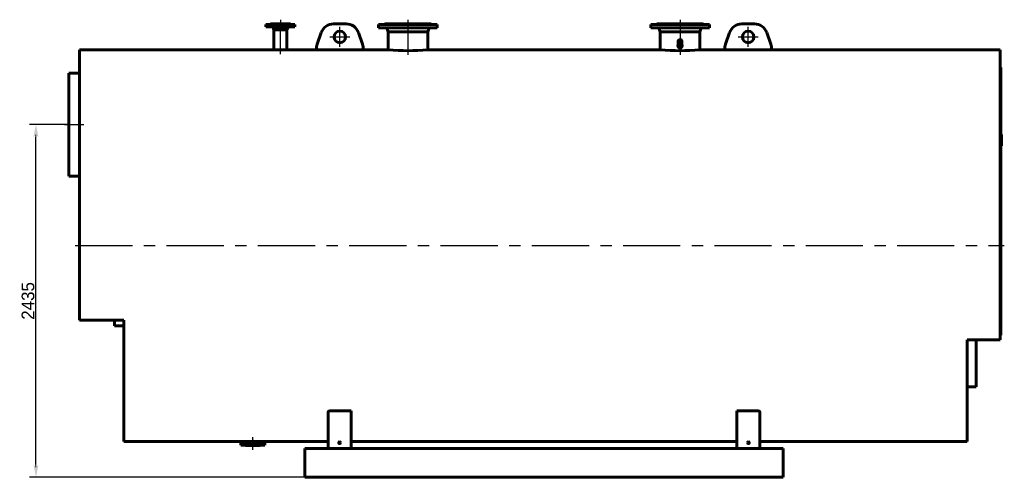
# Model space of a CAD drawing. Header units: millimetres. Extents: x 0 to 5973, y -125 to 841.
# Tile 3 of 6: x 1514 to 2057, y -125 to 128. Entities that reach past the tile are written whole.
import ezdxf

# ---------------------------------------------------------------- set-up
doc = ezdxf.new("R2010")
doc.units = ezdxf.units.MM
for name, pattern in [('CENTER_per1_scale0.029528', [1.5, 0.9375, -0.1875, 0.1875, -0.1875]), ('CENTER_per1_scale0.088727', [4.507347, 2.817092, -0.563418, 0.563418, -0.563418]), ('CENTER_per1_scale0.334646', [17, 10.625, -2.125, 2.125, -2.125]), ('CENTER_per1_scale0.354331', [18, 11.25, -2.25, 2.25, -2.25]), ('CENTER_per1_scale0.452756', [23, 14.375, -2.875, 2.875, -2.875]), ('CENTER_per2_scale0.728248', [36.995, 23.121875, -4.624375, 4.624375, -4.624375]), ('CENTER_per2_scale0.787402', [40, 25, -5, 5, -5]), ('CENTER_per3_scale0.989264', [50.25461, 31.409131, -6.281826, 6.281826, -6.281826]), ('CENTER_per4_scale0.756486', [38.429502, 24.018439, -4.803688, 4.803688, -4.803688]), ('CENTER_per7e_scale0.992221', [50.404841, 31.503026, -6.300605, 6.300605, -6.300605])]:
    doc.linetypes.add(name, pattern=pattern)
doc.styles.add('TextStyle_1', font='T-FLEX Type A.TTF', dxfattribs={"height": 7})
doc.dimstyles.new('DIM_ST_1', dxfattribs={"dimtxt": 7, "dimasz": 7, "dimexe": 3.5, "dimexo": 0, "dimgap": 0.875, "dimtad": 1, "dimlfac": 12.5, "dimrnd": 0.01, "dimdsep": 46, "dimtxsty": 'TextStyle_1', "dimblk": 'Arrow_3_C7_Status', "dimcen": 0.09, "dimclrd": 7, "dimclre": 7, "dimclrt": 7, "dimazin": 0, "dimtfac": 1, "dimtdec": 0, "dimtmove": 0, "dimatfit": 0, "dimldrblk": 'NONE', "dimfxl": 1, "dimtvp": 1, "dimtolj": 1, "dimarcsym": 0})

# ---------------------------------------------------------------- blocks, each defined once
blk = doc.blocks.new('Arrow_3_C7_Status')
at = {"color": 7, "linetype": 'Continuous', "lineweight": 0}
blk.add_line((-1, 0), (-0.8, 0), dxfattribs=at)
at = {"color": 7}
blk.add_solid([(-1, -0.2), (0, 0), (-0.8, 0), (-1, 0.2)], dxfattribs=at)
blk = doc.blocks.new('*D7')
at = {"color": 7, "lineweight": -2}
for p, q in [((-257.37, 69.6), (-279.01, 69.6)), ((-275.51, -118.2), (-275.51, 62.6)), ((-127.09, -125.2), (-279.01, -125.2))]:
    blk.add_line(p, q, dxfattribs=at)
at = {"layer": 'Defpoints', "color": 0}
for p in [(-275.51, 69.6), (-257.37, 69.6), (-127.09, -125.2)]:
    blk.add_point(p, dxfattribs=at)
at = {"color": 7, "lineweight": -2, "xscale": 7, "yscale": 7, "zscale": 7}
for p, rotation in [((-275.51, 69.6), 89.99999999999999), ((-275.51, -125.2), 270)]:
    blk.add_blockref('Arrow_3_C7_Status', p, dxfattribs=dict(at, rotation=rotation))
at = {"color": 7, "insert": (-279.88, -27.8), "char_height": 7, "attachment_point": 5, "rotation": 90, "style": 'TextStyle_1'}
blk.add_mtext('\\A1;2435{\\H0.5x;\\S^ ;}', dxfattribs=at)
blk = doc.blocks.new('_None')
blk = doc.blocks.new('Проекция_13')
at = {"color": 7, "linetype": 'Continuous', "lineweight": 60}
for p, q in [((-146.088, 125.2), (-135.048, 125.2)), ((-146.088, 125.2), (-146.088, 125.08)), ((-135.048, 125.08), (-135.048, 125.2)), ((-104.288, 125.2), (-111.248, 125.2)), ((-82.968, 125.2), (-57.368, 125.2)), ((-82.968, 125.2), (-82.968, 125.08)), ((-57.368, 125.08), (-57.368, 125.2)), ((67.192, 125.2), (92.792, 125.2)), ((67.192, 125.2), (67.192, 125.08)), ((92.792, 125.08), (92.792, 125.2)), ((121.072, 125.2), (114.112, 125.2)), ((-132.568, 124.88), (-148.568, 124.88)), ((-148.568, 124.88), (-148.568, 123.52)), ((-132.568, 123.52), (-148.568, 123.52)), ((-146.208, 124.96), (-134.928, 124.96)), ((-146.208, 124.96), (-146.208, 124.88)), ((-144.60659, 123.19897), (-144.124, 122)), ((-144.124, 122), (-144.124, 110.95997)), ((-144.124, 122), (-137.012, 122)), ((-137.012, 122), (-136.52941, 123.19897)), ((-137.012, 110.96), (-137.012, 122)), ((-134.928, 124.88), (-134.928, 124.96)), ((-132.568, 123.52), (-132.568, 124.88)), ((-118.03188, 120.41224), (-120.33682, 113.93013)), ((-95.19918, 113.93013), (-97.50412, 120.41224)), ((-53.968, 124.96), (-86.368, 124.96)), ((-86.368, 124.96), (-86.368, 123.12)), ((-53.968, 123.12), (-86.368, 123.12)), ((-81.62694, 122.46844), (-81.088, 120.88)), ((-81.088, 120.88), (-81.088, 110.96)), ((-81.088, 120.88), (-59.248, 120.88)), ((-59.248, 120.88), (-58.70906, 122.46844)), ((-59.248, 110.96), (-59.248, 120.88)), ((-53.968, 123.12), (-53.968, 124.96)), ((96.192, 124.96), (63.792, 124.96)), ((63.792, 124.96), (63.792, 123.12)), ((96.192, 123.12), (63.792, 123.12)), ((68.53306, 122.46844), (69.072, 120.88)), ((69.072, 120.88), (69.072, 110.96)), ((69.072, 120.88), (90.912, 120.88)), ((90.912, 120.88), (91.45094, 122.46844)), ((90.912, 110.96), (90.912, 120.88)), ((96.192, 123.12), (96.192, 124.96)), ((107.32812, 120.41224), (105.02318, 113.93013)), ((130.16082, 113.93013), (127.85588, 120.41224)), ((78.916, 115.59988), (78.916, 112.8305)), ((81.068, 112.8305), (81.068, 115.59988)), ((-251.4488, 110.96), (-251.4488, -38.48)), ((-144.12322, 110.96), (-251.4488, 110.96)), ((-120.568, 110.96), (-137.012, 110.96)), ((-120.568, 112.58999), (-120.568, 110.95334)), ((-94.968, 110.95334), (-120.568, 110.95334)), ((-94.968, 110.95334), (-94.968, 112.58999)), ((-81.088, 110.96), (-94.968, 110.96)), ((69.072, 110.96), (-59.248, 110.96)), ((104.792, 110.96), (90.912, 110.96)), ((104.792, 112.58999), (104.792, 110.95334)), ((130.392, 110.95334), (104.792, 110.95334)), ((130.392, 110.95334), (130.392, 112.58999)), ((256.632, 110.96), (130.392, 110.96)), ((256.632, 110.96), (256.632, -49.28)), ((-251.4488, 98), (-257.368, 98)), ((-257.368, 97.99943), (-257.368, 41.20052)), ((257.032, 101.10558), (256.632, 101.10558)), ((257.032, 101.1055), (257.032, 101.10558)), ((257.032, 101.1055), (257.032, -46.48059)), ((257.368, 64.15063), (257.032, 64.15063)), ((257.368, 62.15033), (257.032, 62.15033)), ((257.032, 62.14565), (257.368, 62.14565)), ((257.368, 62.10599), (257.032, 62.10599)), ((257.368, 62.0093), (257.032, 62.0093)), ((257.368, 61.7853), (257.032, 61.7853)), ((257.368, 61.75804), (257.032, 61.75804)), ((257.368, 61.73323), (257.032, 61.73323)), ((257.368, 61.47204), (257.032, 61.47204)), ((257.368, 61.25134), (257.032, 61.25134)), ((257.368, 60.99017), (257.032, 60.99017)), ((257.368, 60.90916), (257.032, 60.90916)), ((257.368, 60.6612), (257.032, 60.6612)), ((257.368, 60.57939), (257.032, 60.57939)), ((257.368, 60.56615), (257.032, 60.56615)), ((257.368, 60.55128), (257.032, 60.55128)), ((257.368, 60.46613), (257.032, 60.46613)), ((257.368, 60.21981), (257.032, 60.21981)), ((257.368, 60.10991), (257.032, 60.10991)), ((257.368, 60.02228), (257.032, 60.02228)), ((257.368, 59.92886), (257.032, 59.92886)), ((257.368, 64.15046), (257.368, 64.15063)), ((257.368, 62.15033), (257.368, 64.15046)), ((257.368, 62.14776), (257.368, 62.14875)), ((257.368, 62.14565), (257.368, 62.14776)), ((257.368, 62.10599), (257.368, 62.14492)), ((257.368, 62.0093), (257.368, 62.10599)), ((257.368, 61.7853), (257.368, 62.0093)), ((257.368, 61.75804), (257.368, 61.7853)), ((257.368, 61.47204), (257.368, 61.73323)), ((257.368, 61.25134), (257.368, 61.47204)), ((257.368, 60.99017), (257.368, 61.25134)), ((257.368, 60.6612), (257.368, 60.90916)), ((257.368, 60.57939), (257.368, 60.6612)), ((257.368, 60.56615), (257.368, 60.57939)), ((257.368, 60.55128), (257.368, 60.56615)), ((257.368, 60.46613), (257.368, 60.55128)), ((257.368, 60.21981), (257.368, 60.46613)), ((257.368, 60.02228), (257.368, 60.10991)), ((257.368, 59.92886), (257.368, 60.02228)), ((257.368, 59.78589), (257.368, 59.92886)), ((257.368, 59.64289), (257.368, 59.78589)), ((257.368, 59.46105), (257.032, 59.46105)), ((257.368, 59.40154), (257.032, 59.40154)), ((257.368, 58.83453), (257.032, 58.83453)), ((257.368, 58.73369), (257.032, 58.73369)), ((257.368, 58.556), (257.032, 58.556)), ((257.368, 58.47003), (257.032, 58.47003)), ((257.368, 58.27744), (257.032, 58.27744)), ((257.368, 58.17), (257.032, 58.17)), ((257.368, 58.13774), (257.032, 58.13774)), ((257.368, 58.11917), (257.032, 58.11917)), ((257.368, 58.10387), (257.032, 58.10387)), ((257.368, 57.99558), (257.032, 57.99558)), ((257.368, 57.80299), (257.032, 57.80299)), ((257.368, 59.52387), (257.368, 59.64289)), ((257.368, 59.46105), (257.368, 59.52387)), ((257.368, 58.83453), (257.368, 59.40154)), ((257.368, 58.556), (257.368, 58.73369)), ((257.368, 58.27744), (257.368, 58.47003)), ((257.368, 58.17), (257.368, 58.27744)), ((257.368, 58.15222), (257.368, 58.17)), ((257.368, 58.13774), (257.368, 58.15222)), ((257.368, 58.11917), (257.368, 58.13774)), ((257.368, 58.10387), (257.368, 58.11917)), ((257.368, 57.99558), (257.368, 58.10387)), ((257.368, 57.80299), (257.368, 57.99558)), ((-257.368, 41.2), (-251.4488, 41.2)), ((-227.0488, -38.48), (-251.4488, -38.48)), ((-232.088, -41.6), (-232.088, -38.48)), ((-232.088, -41.6), (-227.0488, -41.6)), ((-227.0488, -38.48), (-227.0488, -105.36)), ((257.032, -46.72), (256.632, -46.72)), ((257.032, -46.48059), (257.032, -46.72)), ((238.472, -49.28), (238.472, -105.36)), ((256.632, -49.28), (238.472, -49.28)), ((243.352, -75.2), (243.352, -49.28)), ((238.472, -75.2), (243.352, -75.2)), ((-114.288, -109.2), (-114.288, -89.32885)), ((-101.488, -88.44114), (-112.688, -88.44114)), ((-101.488, -88.44114), (-101.488, -109.2)), ((111.312, -109.2), (111.312, -88.44114)), ((122.512, -88.44114), (111.312, -88.44114)), ((124.112, -89.32885), (124.112, -109.2)), ((-227.0488, -105.36), (-158.5328, -105.36)), ((-162.368, -106), (-149.168, -106)), ((-162.368, -106), (-162.368, -107.36)), ((-162.368, -106), (-149.168, -106)), ((-162.368, -106), (-162.368, -107.36)), ((-162.368, -107.36), (-149.168, -107.36)), ((-162.368, -107.36), (-149.168, -107.36)), ((-159.848, -107.48), (-159.848, -107.6)), ((-159.848, -107.48), (-159.848, -107.6)), ((-151.688, -107.6), (-159.848, -107.6)), ((-151.688, -107.6), (-159.848, -107.6)), ((-158.5328, -105.36), (-158.65245, -105.68557)), ((-158.5328, -105.36), (-158.65245, -105.68557)), ((-152.88355, -105.68557), (-153.0032, -105.36)), ((-152.88355, -105.68557), (-153.0032, -105.36)), ((-153.0032, -105.36), (-114.288, -105.36)), ((-151.688, -107.6), (-151.688, -107.48)), ((-151.688, -107.6), (-151.688, -107.48)), ((-149.168, -107.36), (-149.168, -106)), ((-149.168, -107.36), (-149.168, -106)), ((-101.488, -105.36), (111.312, -105.36)), ((124.112, -105.36), (238.472, -105.36)), ((-127.088, -109.2), (136.912, -109.2)), ((-127.088, -125.2), (-127.088, -109.2)), ((136.912, -125.2), (136.912, -109.2)), ((-127.088, -125.2), (136.912, -125.2))]:
    blk.add_line(p, q, dxfattribs=at)
at = {"color": 7, "linetype": 'CENTER_per1_scale0.029528', "lineweight": 25}
for p, q in [((-140.568, 127.53333), (-140.568, 122.74667)), ((-70.168, 127.53333), (-70.168, 122.74667)), ((79.992, 127.53333), (79.992, 122.74667)), ((-155.768, -109.93333), (-155.768, -105.14667))]:
    blk.add_line(p, q, dxfattribs=at)
at = {"color": 7, "linetype": 'CENTER_per1_scale0.354331', "lineweight": 25}
blk.add_line((-140.568, 127.29333), (-140.568, 121.18667), dxfattribs=at)
at = {"color": 7, "linetype": 'CENTER_per4_scale0.756486', "lineweight": 25}
blk.add_line((-140.568, 108.5682), (-140.568, 125.5323), dxfattribs=at)
at = {"color": 7, "linetype": 'CENTER_per1_scale0.452756', "lineweight": 25}
for p, q in [((-70.168, 127.29333), (-70.168, 120.78667)), ((79.992, 127.29333), (79.992, 120.78667))]:
    blk.add_line(p, q, dxfattribs=at)
at = {"color": 7, "linetype": 'CENTER_per2_scale0.787402', "lineweight": 25}
for p, q in [((-107.768, 112.46667), (-107.768, 123.53333)), ((117.592, 112.46667), (117.592, 123.53333)), ((-113.30133, 118), (-102.23467, 118)), ((112.05867, 118), (123.12533, 118))]:
    blk.add_line(p, q, dxfattribs=at)
at = {"color": 7, "linetype": 'CENTER_per3_scale0.989264', "lineweight": 25}
for p, q in [((-70.168, 124.80178), (-70.168, 108.074)), ((79.992, 124.80178), (79.992, 108.074))]:
    blk.add_line(p, q, dxfattribs=at)
at = {"color": 7, "linetype": 'CENTER_per2_scale0.728248', "lineweight": 25}
blk.add_line((-259.70133, 69.6), (-249.11547, 69.6), dxfattribs=at)
at = {"color": 7, "linetype": 'CENTER_per7e_scale0.992221', "lineweight": 25}
blk.add_line((-253.78213, 2.8), (258.96533, 2.8), dxfattribs=at)
at = {"color": 7, "linetype": 'CENTER_per1_scale0.088727', "lineweight": 25}
blk.add_line((-155.768, -108.01891), (-155.768, -102.99165), dxfattribs=at)
at = {"color": 7, "linetype": 'CENTER_per1_scale0.334646', "lineweight": 25}
blk.add_line((-155.768, -109.69333), (-155.768, -103.66667), dxfattribs=at)
at = {"color": 7, "lineweight": 60, "flags": 128}
for points in [[(78.836, 113.16457), (78.83815, 113.24618), (78.84459, 113.32758), (78.85532, 113.40877), (78.87026, 113.48928), (78.88936, 113.56867), (78.9126, 113.64693), (78.916, 113.6565)], [(81.068, 113.65555), (81.08081, 113.61705), (81.10248, 113.53825), (81.12003, 113.45811), (81.13336, 113.37728), (81.14242, 113.29606), (81.14719, 113.21443), (81.14767, 113.13228), (81.14377, 113.05066), (81.1355, 112.96955), (81.12269, 112.88826), (81.10548, 112.80842), (81.08388, 112.73003), (81.05746, 112.65203), (81.02672, 112.57642), (80.99168, 112.50322), (80.95167, 112.4314), (80.9076, 112.36291), (80.85946, 112.29777), (80.82009, 112.25045), (80.77869, 112.20553), (80.73527, 112.16302), (80.68982, 112.12292), (80.64159, 112.08467), (80.59172, 112.04931), (80.54021, 112.01685), (80.48706, 111.98728), (80.43194, 111.96047), (80.37572, 111.93693), (80.31841, 111.91665), (80.26001, 111.89963), (80.17987, 111.88196), (80.09896, 111.87057), (80.01728, 111.86547), (79.95581, 111.86577), (79.89461, 111.86964), (79.83371, 111.87706), (79.7731, 111.88805), (79.71357, 111.9024), (79.65501, 111.92012), (79.59743, 111.9412), (79.54082, 111.96564), (79.48661, 111.99271), (79.43392, 112.02275), (79.38275, 112.05576), (79.3331, 112.09173), (79.28588, 112.12993), (79.24062, 112.17063), (79.19733, 112.21385), (79.15601, 112.25957), (79.10531, 112.32272), (79.0586, 112.38941), (79.0159, 112.45963), (78.97824, 112.53128), (78.94482, 112.60553), (78.91566, 112.68237), (78.8913, 112.75993), (78.87134, 112.83917), (78.85575, 112.92006), (78.84478, 113.00085), (78.83819, 113.08236), (78.836, 113.16457)], [(78.916, 113.28526), (78.89641, 113.22256), (78.87578, 113.14253), (78.85938, 113.06145), (78.84748, 112.98096)], [(81.13645, 112.97891), (81.13438, 112.99803), (81.12262, 113.07259), (81.1073, 113.1465), (81.08847, 113.21948), (81.068, 113.28462)], [(-114.288, -89.32885), (-114.28525, -89.27801), (-114.27705, -89.22709), (-114.26346, -89.17634), (-114.24455, -89.126), (-114.22039, -89.07629), (-114.19104, -89.02747), (-114.15641, -88.97951), (-114.11654, -88.93245), (-114.07164, -88.88653), (-114.02189, -88.84199), (-113.96751, -88.79905), (-113.9087, -88.75796), (-113.84665, -88.71951), (-113.78028, -88.68287), (-113.70992, -88.64826), (-113.63592, -88.61586), (-113.55862, -88.58588), (-113.47837, -88.5585), (-113.39878, -88.5348), (-113.31646, -88.51355), (-113.23183, -88.49484), (-113.14534, -88.47879), (-113.05739, -88.4655), (-112.96843, -88.45509), (-112.87557, -88.44736), (-112.78192, -88.4427), (-112.688, -88.44114)], [(122.512, -88.44114), (122.59865, -88.4425), (122.6853, -88.44652), (122.77152, -88.45317), (122.85692, -88.46239), (122.94109, -88.47416), (123.02362, -88.4884), (123.10442, -88.50513), (123.18359, -88.5243), (123.26079, -88.5458), (123.3357, -88.5695), (123.408, -88.59528), (123.47735, -88.62303), (123.54507, -88.65337), (123.60976, -88.68571), (123.67119, -88.71988), (123.72914, -88.75572), (123.78335, -88.79305), (123.83362, -88.83171), (123.88184, -88.87346), (123.92582, -88.91663), (123.9654, -88.96101), (124.00045, -89.00639), (124.03082, -89.05257), (124.05638, -89.09935), (124.0763, -89.1446), (124.09186, -89.19035), (124.10302, -89.23643), (124.10975, -89.28266), (124.112, -89.32885)]]:
    blk.add_lwpolyline(points, dxfattribs=at)
at = {"color": 7, "linetype": 'Continuous', "lineweight": 60}
for centre in [(-107.768, 118), (117.592, 118)]:
    blk.add_circle(centre, 3.2, dxfattribs=at)
for centre, radius, start, end in [((-146.208, 125.08), 0.12, 270, 0), ((-134.928, 125.08), 0.12, 179.9999554, 270), ((-111.248, 118), 7.2, 90, 160.425396), ((-104.288, 118), 7.2, 19.574604, 90), ((-83.088, 125.08), 0.12, 270, 0.000032), ((-57.248, 125.08), 0.12, 179.999968, 270), ((67.072, 125.08), 0.12, 270, 0.000032), ((92.912, 125.08), 0.12, 179.9999844, 270), ((114.112, 118), 7.2, 90, 160.425396), ((121.072, 118), 7.2, 19.574604, 90), ((-145.2003, 122.96), 0.64, 21.9247852, 61.0449756), ((-135.9357, 122.96), 0.64, 118.9550244, 158.0752148), ((-82.53604, 122.16), 0.96, 18.7413404, 90), ((-57.79996, 122.16), 0.96, 90, 161.2586596), ((67.62396, 122.16), 0.96, 18.7413404, 90), ((92.36004, 122.16), 0.96, 90, 161.2586596), ((-140.56801, 219.06382), 108.16229, 268.1163199, 271.8840285), ((-116.568, 112.58999), 4, 160.425396, 179.9999891), ((-98.968, 112.58999), 4, 0, 19.574604), ((-70.168, 218.56879), 108.16144, 264.2055348, 275.7944652), ((79.992, 218.56879), 108.16144, 264.2055348, 275.7944652), ((108.792, 112.58999), 4, 160.425396, 179.9999952), ((126.392, 112.58999), 4, 0.0000068, 19.574604), ((-159.968, -107.48), 0.12, 359.999963, 90), ((-159.968, -107.48), 0.12, 359.999963, 90), ((-159.10299, -105.52), 0.48, 270, 339.8216199), ((-159.10299, -105.52), 0.48, 270, 339.8216199), ((-155.7684, -214.50089), 109.17589, 91.0215841, 91.4506577), ((-155.7684, -214.50089), 109.17589, 91.0215841, 91.4506577), ((-155.76794, -214.50088), 109.17589, 88.5491529, 91.0218269), ((-155.76794, -214.50088), 109.17589, 88.5491529, 91.0218269), ((-152.43301, -105.52), 0.48, 200.1783801, 270), ((-152.43301, -105.52), 0.48, 200.1783801, 270), ((-151.568, -107.48), 0.12, 90, 180.000037), ((-151.568, -107.48), 0.12, 90, 180.000037)]:
    blk.add_arc(centre, radius, start, end, dxfattribs=at)
for centre, major_axis, ratio in [((79.992, 115.59988), (1.076, 0), 0.866025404), ((79.992, 115.59988), (0.8252, 0), 0.866025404), ((79.992, 115.55988), (-0.7452, 0), 0.866025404), ((-107.888, -106.10904), (0.52, 0), 0.965925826), ((117.712, -106.10904), (-0.52, 0), 0.965925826)]:
    blk.add_ellipse(centre, major_axis=major_axis, ratio=ratio, dxfattribs=at)
for centre, major_axis, ratio, start_param, end_param in [((79.992, 112.8305), (0, 1.24246), 0.866025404, 1.570796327, 1.715687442), ((79.992, 112.8305), (0, 1.24246), 0.866025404, 4.564389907, 4.71238898), ((-107.888, -106.31609), (0.52, 0), 0.965925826, 0.207602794, 2.933989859), ((117.712, -106.31609), (-0.52, 0), 0.965925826, 3.349195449, 6.075582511)]:
    blk.add_ellipse(centre, major_axis=major_axis, ratio=ratio, start_param=start_param, end_param=end_param, dxfattribs=at)
dim = blk.add_linear_dim(base=(-275.51, 69.6), p1=(-127.088, -125.2), p2=(-257.368, 69.6), angle=90, text='<>{\\H0.5x;\\S^ ;}', dimstyle='DIM_ST_1')
dim.commit()
dim.dimension.update_dxf_attribs({"geometry": '*D7', "text_midpoint": (-275.51, -27.8), "dimtype": 160})

msp = doc.modelspace()

# ---------------------------------------------------------------- block references
msp.add_blockref('Проекция_13', (1798.0916, 0))

doc.saveas('drawing.dxf')
